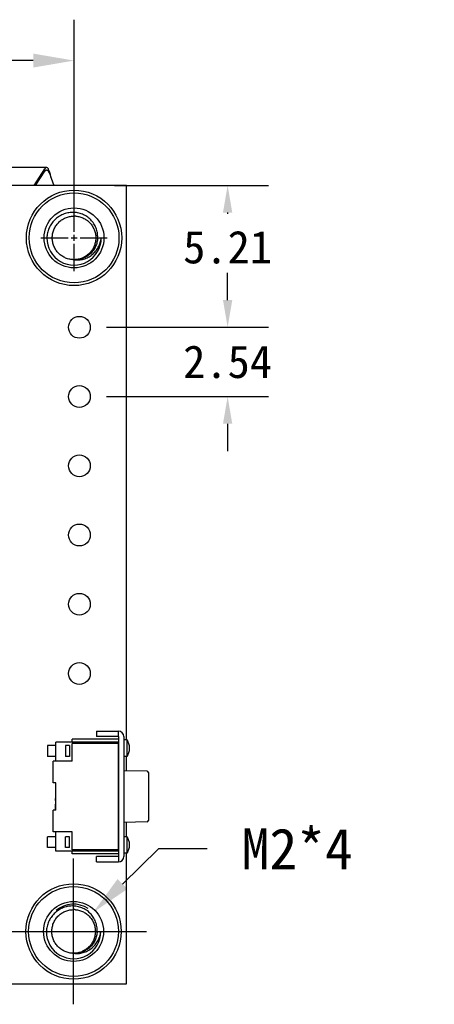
# Model space of a CAD drawing. Header units: millimetres. Extents: x 0 to 297, y 0 to 210.
# Tile 32 of 32: x 223 to 238, y 114 to 150. Entities that reach past the tile are written whole.
import ezdxf

# ---------------------------------------------------------------- set-up
doc = ezdxf.new("R2010")
doc.units = ezdxf.units.MM
doc.header["$LTSCALE"] = 16.335
doc.header["$PDMODE"] = 3
doc.header["$PDSIZE"] = 8
doc.linetypes.add('CENTER2', pattern=[1.125, 0.75, -0.125, 0.125, -0.125])
doc.layers.get('0').update_dxf_attribs({"linetype": 'CONTINUOUS'})
doc.layers.get('Defpoints').update_dxf_attribs({"linetype": 'CONTINUOUS'})
for name, color, linetype in [('BOARD_1_DXF_CONTINUOUS_LINE', 7, 'CONTINUOUS'), ('ESP32C6-1-3-DXF_CONTINUOUS_LINE', 7, 'CONTINUOUS'), ('KEY-SMD_4P-LDXF_CONTINUOUS_LINE', 7, 'CONTINUOUS'), ('SMTSO-M2-3_5DXF_CONTINUOUS_LINE', 7, 'CONTINUOUS')]:
    doc.layers.add(name, color=color, linetype=linetype)
doc.styles.get("Standard").update_dxf_attribs({"font": '仿宋_GB2312.ttf'})
doc.dimstyles.get("Standard").update_dxf_attribs({"dimtxt": 2.5, "dimasz": 3.5, "dimexe": 1.5, "dimexo": 1, "dimtad": 1, "dimdsep": 46, "dimtxsty": 'Standard', "dimblk": '_FILLED', "dimblk1": '_FILLED', "dimblk2": '_FILLED', "dimcen": 0.09, "dimazin": 2, "dimtol": 1, "dimtp": 0.01, "dimtm": 0.01, "dimtfac": 1, "dimtofl": 0, "dimtmove": 0, "dimatfit": 3, "dimldrblk": '_FILLED', "dimfxl": 1, "dimtolj": 1, "dimarcsym": 0})

# ---------------------------------------------------------------- blocks, each defined once
blk = doc.blocks.new('_FILLED')
at = {"color": 0, "linetype": 'ByBlock'}
blk.add_solid([(0, 0), (-1, 0.171), (-1, -0.171)], dxfattribs=at)
blk = doc.blocks.new('*D9')
at = {"color": 0, "lineweight": -2, "transparency": 16777216}
for p, q in [((202.178, 143.132), (202.178, 150.152)), ((224.63, 143.147), (224.63, 150.152)), ((203.678, 148.652), (208.925, 148.652)), ((223.13, 148.652), (216.175, 148.652))]:
    blk.add_line(p, q, dxfattribs=at)
at = {"layer": 'Defpoints', "color": 0, "transparency": 16777216}
for p in [(224.63, 148.652), (202.178, 142.132), (224.63, 142.147)]:
    blk.add_point(p, dxfattribs=at)
at = {"color": 0, "lineweight": -2, "transparency": 16777216, "xscale": 1.5, "yscale": 1.5, "zscale": 1.5, "rotation": 180}
blk.add_blockref('_FILLED', (202.178, 148.652), dxfattribs=at)
at = {"color": 0, "lineweight": -2, "transparency": 16777216, "xscale": 1.5, "yscale": 1.5, "zscale": 1.5}
blk.add_blockref('_FILLED', (224.63, 148.652), dxfattribs=at)
at = {"color": 0, "transparency": 16777216, "insert": (212.55, 148.652), "char_height": 1.5, "attachment_point": 5}
blk.add_mtext('\\A1;22.45', dxfattribs=at)
blk = doc.blocks.new('*U13')
at = {"color": 0, "linetype": 'CENTER2', "transparency": 16777216}
for p, q in [((0, 0.22), (0, 1.22)), ((-1.22, 0), (-0.22, 0)), ((0.22, 0), (1.22, 0)), ((0, -1.22), (0, -0.22))]:
    blk.add_line(p, q, dxfattribs=at)
at = {"color": 0, "linetype": 'Continuous', "transparency": 16777216}
for p, q in [((-0.11, 0), (0.11, 0)), ((0, -0.11), (0, 0.11))]:
    blk.add_line(p, q, dxfattribs=at)
blk = doc.blocks.new('*U14')
at = {"color": 0, "linetype": 'CENTER2', "transparency": 16777216}
for p, q in [((0, 0.22), (0, 1.22)), ((-1.22, 0), (-0.22, 0)), ((0.22, 0), (1.22, 0)), ((0, -1.22), (0, -0.22))]:
    blk.add_line(p, q, dxfattribs=at)
at = {"color": 0, "linetype": 'Continuous', "transparency": 16777216}
for p, q in [((-0.11, 0), (0.11, 0)), ((0, -0.11), (0, 0.11))]:
    blk.add_line(p, q, dxfattribs=at)
blk = doc.blocks.new('*D27')
at = {"color": 0, "lineweight": -2, "transparency": 16777216}
for p, q in [((230.271, 139.866), (230.271, 140.866)), ((225.827, 138.866), (231.771, 138.866)), ((225.827, 136.326), (231.771, 136.326)), ((230.271, 135.326), (230.271, 134.326))]:
    blk.add_line(p, q, dxfattribs=at)
at = {"layer": 'Defpoints', "color": 0, "transparency": 16777216}
for p in [(224.827, 138.866), (224.827, 136.326), (230.271, 136.326)]:
    blk.add_point(p, dxfattribs=at)
at = {"color": 0, "lineweight": -2, "transparency": 16777216}
for p, rotation in [((230.271, 138.866), 270), ((230.271, 136.326), 90)]:
    blk.add_blockref('_FILLED', p, dxfattribs=dict(at, rotation=rotation))
at = {"color": 0, "transparency": 16777216, "insert": (230.271, 137.596), "char_height": 1.2, "attachment_point": 5}
blk.add_mtext('\\A1;2.54', dxfattribs=at)
blk = doc.blocks.new('*D28')
at = {"color": 0, "lineweight": -2, "transparency": 16777216}
for p, q in [((227.738, 119.732), (226.407, 118.442)), ((229.523, 119.732), (227.738, 119.732)), ((224.613, 114.028), (224.613, 119.374)), ((221.94, 116.701), (227.286, 116.701))]:
    blk.add_line(p, q, dxfattribs=at)
blk.add_arc((224.613, 116.701), 1, 57.2416, 130.0677, dxfattribs=at)
at = {"layer": 'Defpoints', "color": 0, "transparency": 16777216}
for p in [(225.331, 117.398), (223.895, 116.005)]:
    blk.add_point(p, dxfattribs=at)
at = {"color": 0, "lineweight": -2, "transparency": 16777216, "xscale": 1.5, "yscale": 1.5, "zscale": 1.5, "rotation": 224.1240611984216}
blk.add_blockref('_FILLED', (225.331, 117.398), dxfattribs=at)
at = {"color": 0, "transparency": 16777216, "insert": (232.827, 119.732), "char_height": 1.5, "width": 10.07231, "attachment_point": 5}
blk.add_mtext('\\A1;M2*4', dxfattribs=at)
blk = doc.blocks.new('*D29')
at = {"color": 0, "lineweight": -2, "transparency": 16777216}
for p, q in [((226.121, 144.075), (231.771, 144.075)), ((230.271, 143.075), (230.271, 143.026)), ((230.271, 139.866), (230.271, 140.576)), ((225.827, 138.866), (231.771, 138.866))]:
    blk.add_line(p, q, dxfattribs=at)
at = {"layer": 'Defpoints', "color": 0, "transparency": 16777216}
for p in [(225.121, 144.075), (224.827, 138.866), (230.271, 138.866)]:
    blk.add_point(p, dxfattribs=at)
at = {"color": 0, "lineweight": -2, "transparency": 16777216}
for p, rotation in [((230.271, 144.075), 90), ((230.271, 138.866), 270)]:
    blk.add_blockref('_FILLED', p, dxfattribs=dict(at, rotation=rotation))
at = {"color": 0, "transparency": 16777216, "insert": (230.271, 141.801), "char_height": 1.2, "attachment_point": 5}
blk.add_mtext('\\A1;5.21', dxfattribs=at)

msp = doc.modelspace()

# ---------------------------------------------------------------- linework, layer by layer
at = {"layer": 'BOARD_1_DXF_CONTINUOUS_LINE', "color": 7, "linetype": 'Continuous'}
for p, q in [((226.552, 144.075), (200.246, 144.075)), ((226.551, 123.726), (226.552, 144.075)), ((226.551, 122.595), (226.551, 123.126)), ((226.551, 120.176), (226.551, 120.706)), ((226.552, 114.783), (226.551, 119.575)), ((217.857, 114.783), (226.552, 114.783))]:
    msp.add_line(p, q, dxfattribs=at)
for centre in [(224.827, 138.866), (224.827, 136.326), (224.827, 133.786), (224.827, 131.246), (224.827, 128.706), (224.827, 126.166)]:
    msp.add_circle(centre, 0.4, dxfattribs=at)
at = {"layer": 'ESP32C6-1-3-DXF_CONTINUOUS_LINE', "color": 7, "linetype": 'Continuous'}
for p, q in [((204.035, 144.739), (223.621, 144.739)), ((223.16, 144.075), (223.56, 144.676)), ((223.216, 144.075), (223.56, 144.592)), ((223.56, 144.592), (223.56, 144.676)), ((223.79, 144.339), (223.885, 144.075))]:
    msp.add_line(p, q, dxfattribs=at)
for points, knots in [([(223.56, 144.676), (223.565, 144.685), (223.574, 144.702), (223.589, 144.722), (223.604, 144.735), (223.616, 144.739), (223.621, 144.739)], [0, 0, 0, 0, 0.340058, 0.614003, 0.826979, 1, 1, 1, 1]), ([(223.56, 144.592), (223.565, 144.599), (223.576, 144.614), (223.595, 144.633), (223.613, 144.639), (223.621, 144.639)], [0, 0, 0, 0, 0.317838, 0.700324, 1, 1, 1, 1]), ([(223.621, 144.739), (223.639, 144.739), (223.659, 144.717), (223.675, 144.691), (223.69, 144.662), (223.708, 144.619), (223.728, 144.559), (223.749, 144.49), (223.77, 144.416), (223.783, 144.365), (223.79, 144.339)], [0, 0, 0, 0, 0.11732, 0.161997, 0.213292, 0.335016, 0.479538, 0.642353, 0.818069, 1, 1, 1, 1]), ([(223.621, 144.639), (223.629, 144.639), (223.645, 144.634), (223.666, 144.615), (223.687, 144.587), (223.707, 144.549), (223.728, 144.504), (223.757, 144.433), (223.777, 144.377), (223.79, 144.339)], [0, 0, 0, 0, 0.061649, 0.13813, 0.236252, 0.356946, 0.497993, 0.655634, 1, 1, 1, 1])]:
    msp.add_open_spline(points, degree=3, knots=knots, dxfattribs=at)
at = {"layer": 'KEY-SMD_4P-LDXF_CONTINUOUS_LINE', "color": 7, "linetype": 'Continuous'}
for p, q in [((225.459, 124.051), (226.258, 124.051)), ((225.459, 124.051), (225.459, 123.851)), ((226.258, 123.851), (226.258, 124.051)), ((226.259, 123.651), (223.959, 123.651)), ((223.959, 122.951), (223.959, 123.651)), ((226.259, 123.751), (224.559, 123.751)), ((224.559, 123.651), (224.559, 123.751)), ((226.259, 123.601), (224.559, 123.601)), ((224.559, 122.951), (224.559, 123.601)), ((226.258, 123.851), (225.459, 123.851)), ((226.259, 123.85), (226.259, 119.452)), ((226.259, 119.701), (226.259, 123.601)), ((226.459, 123.85), (226.459, 119.452)), ((226.586, 123.726), (226.459, 123.726)), ((226.586, 123.726), (226.659, 123.526)), ((226.586, 123.126), (226.586, 123.726)), ((223.959, 123.526), (223.659, 123.526)), ((223.659, 123.526), (223.659, 123.126)), ((224.462, 123.526), (224.312, 123.526)), ((224.312, 123.526), (224.312, 123.126)), ((224.462, 123.526), (224.462, 123.126)), ((226.659, 123.326), (226.586, 123.126)), ((226.659, 123.526), (226.659, 123.326)), ((223.959, 123.126), (223.659, 123.126)), ((224.559, 122.951), (223.859, 122.951)), ((223.859, 122.151), (223.859, 122.951)), ((224.462, 123.126), (224.312, 123.126)), ((226.586, 123.126), (226.459, 123.126)), ((227.31, 122.582), (226.459, 122.597)), ((227.359, 122.532), (227.359, 120.769)), ((223.959, 122.151), (223.859, 122.151)), ((223.949, 122.151), (223.949, 121.692)), ((223.949, 122.129), (223.959, 122.129)), ((223.959, 121.151), (223.959, 122.151)), ((223.949, 121.84), (223.959, 121.84)), ((223.949, 121.788), (223.959, 121.788)), ((223.949, 121.692), (223.959, 121.692)), ((223.949, 121.581), (223.959, 121.581)), ((223.949, 121.51), (223.949, 121.581)), ((223.949, 121.564), (223.959, 121.564)), ((223.949, 121.51), (223.959, 121.51)), ((223.949, 121.508), (223.949, 121.51)), ((223.949, 121.508), (223.959, 121.508)), ((223.949, 121.504), (223.959, 121.504)), ((223.949, 121.504), (223.949, 121.403)), ((223.959, 121.403), (223.949, 121.403)), ((223.949, 121.391), (223.959, 121.391)), ((223.949, 121.391), (223.959, 121.391)), ((223.949, 121.391), (223.949, 121.376)), ((223.959, 121.151), (223.859, 121.151)), ((223.859, 120.351), (223.859, 121.151)), ((223.949, 121.376), (223.959, 121.376)), ((223.949, 121.303), (223.949, 121.376)), ((223.949, 121.306), (223.959, 121.306)), ((223.949, 121.303), (223.959, 121.303)), ((223.949, 121.277), (223.949, 121.303)), ((223.949, 121.298), (223.959, 121.298)), ((223.949, 121.277), (223.959, 121.277)), ((223.949, 121.167), (223.949, 121.277)), ((223.949, 121.167), (223.959, 121.167)), ((223.949, 121.159), (223.949, 121.167)), ((223.949, 121.159), (223.959, 121.159)), ((223.949, 121.159), (223.949, 121.151)), ((227.31, 120.719), (226.459, 120.704)), ((224.559, 120.351), (223.859, 120.351)), ((223.959, 119.651), (223.959, 120.351)), ((224.559, 119.701), (224.559, 120.351)), ((223.959, 120.176), (223.659, 120.176)), ((223.659, 119.776), (223.659, 120.176)), ((224.462, 120.176), (224.312, 120.176)), ((224.312, 119.776), (224.312, 120.176)), ((224.462, 119.776), (224.462, 120.176)), ((226.586, 120.176), (226.459, 120.176)), ((226.586, 120.176), (226.659, 119.976)), ((226.586, 119.575), (226.586, 120.176)), ((226.659, 119.976), (226.659, 119.776)), ((223.959, 119.776), (223.659, 119.776)), ((226.259, 119.651), (223.959, 119.651)), ((224.462, 119.776), (224.312, 119.776)), ((226.259, 119.701), (224.559, 119.701)), ((224.559, 119.551), (224.559, 119.651)), ((226.586, 119.575), (226.459, 119.575)), ((226.659, 119.776), (226.586, 119.575)), ((226.259, 119.551), (224.559, 119.551)), ((226.258, 119.451), (225.459, 119.451)), ((225.459, 119.251), (225.459, 119.451)), ((225.459, 119.251), (226.258, 119.251)), ((226.258, 119.451), (226.258, 119.251))]:
    msp.add_line(p, q, dxfattribs=at)
for centre, radius, start, end in [((226.258, 123.85), 0.201, 0, 90), ((226.258, 123.85), 0.001, 6.4286, 90), ((227.309, 122.532), 0.05, 0, 89), ((227.309, 120.769), 0.05, 271, 0), ((226.258, 119.452), 0.201, 270, 0), ((226.258, 119.452), 0.001, 270, 0)]:
    msp.add_arc(centre, radius, start, end, dxfattribs=at)
at = {"layer": 'SMTSO-M2-3_5DXF_CONTINUOUS_LINE', "color": 7, "linetype": 'Continuous'}
for centre, radius in [((224.63, 142.147), 1.75), ((224.63, 142.147), 1.65), ((224.63, 142.147), 1.1), ((224.613, 116.701), 1.75), ((224.613, 116.701), 1.65), ((224.613, 116.701), 1.1)]:
    msp.add_circle(centre, radius, dxfattribs=at)
for centre, radius, start, end in [((224.63, 142.144), 0.804, 85.2517, 88.4194), ((224.63, 142.147), 1, 179.9458, 359.9458), ((224.63, 142.148), 0.801, 266.8656, 269.9704), ((224.612, 116.698), 0.804, 85.2517, 88.4194), ((224.613, 116.701), 1, 179.9458, 359.9458), ((224.612, 116.702), 0.801, 266.8656, 269.9704)]:
    msp.add_arc(centre, radius, start, end, dxfattribs=at)
for points, knots in [([(225.497, 142.146), (225.5, 142.207), (225.495, 142.3), (225.469, 142.419), (225.431, 142.535), (225.361, 142.672), (225.264, 142.792), (225.174, 142.874), (225.075, 142.947), (224.939, 143.019), (224.763, 143.071), (224.579, 143.088), (224.396, 143.068), (224.22, 143.013), (224.085, 142.94), (223.986, 142.867), (223.895, 142.785), (223.797, 142.667), (223.722, 142.533), (223.679, 142.418), (223.645, 142.301), (223.633, 142.209), (223.63, 142.148)], [0, 0, 0, 0, 0.062462, 0.093735, 0.125008, 0.187475, 0.249944, 0.28122, 0.312497, 0.374973, 0.437451, 0.499931, 0.562414, 0.624899, 0.687386, 0.718667, 0.749948, 0.81244, 0.874935, 0.906215, 0.937498, 1, 1, 1, 1]), ([(224.586, 141.348), (224.535, 141.351), (224.431, 141.367), (224.284, 141.42), (224.15, 141.501), (224.034, 141.606), (223.941, 141.732), (223.874, 141.873), (223.841, 141.999), (223.83, 142.102), (223.83, 142.206), (223.848, 142.335), (223.89, 142.459), (223.938, 142.551), (223.995, 142.638), (224.081, 142.736), (224.205, 142.831), (224.345, 142.9), (224.496, 142.941), (224.6, 142.948), (224.652, 142.947)], [0, 0, 0, 0, 0.062511, 0.124993, 0.187483, 0.249978, 0.312466, 0.374953, 0.437447, 0.468731, 0.500014, 0.562499, 0.624989, 0.656274, 0.687557, 0.750045, 0.81253, 0.875024, 0.937514, 1, 1, 1, 1]), ([(224.696, 142.944), (224.747, 142.94), (224.848, 142.922), (224.991, 142.867), (225.122, 142.785), (225.234, 142.68), (225.324, 142.555), (225.389, 142.416), (225.426, 142.267), (225.434, 142.114), (225.417, 141.987), (225.389, 141.889), (225.351, 141.794), (225.287, 141.683), (225.187, 141.566), (225.067, 141.471), (224.93, 141.4), (224.783, 141.357), (224.681, 141.347), (224.63, 141.347)], [0, 0, 0, 0, 0.062499, 0.124998, 0.18749, 0.249985, 0.312484, 0.374979, 0.437469, 0.499967, 0.562466, 0.593748, 0.625029, 0.687523, 0.750023, 0.812517, 0.875007, 0.937503, 1, 1, 1, 1]), ([(225.497, 142.146), (225.494, 142.092), (225.478, 141.983), (225.424, 141.828), (225.341, 141.686), (225.232, 141.562), (225.101, 141.463), (224.953, 141.391), (224.794, 141.35), (224.684, 141.344), (224.63, 141.347)], [0, 0, 0, 0, 0.125018, 0.25003, 0.375039, 0.500042, 0.625042, 0.750041, 0.875013, 1, 1, 1, 1]), ([(224.63, 141.347), (224.659, 141.343), (224.718, 141.336), (224.807, 141.337), (224.896, 141.348), (225.012, 141.374), (225.151, 141.43), (225.275, 141.513), (225.363, 141.593), (225.423, 141.659), (225.477, 141.731), (225.538, 141.833), (225.597, 141.97), (225.623, 142.087), (225.63, 142.146)], [0, 0, 0, 0, 0.062386, 0.12482, 0.187261, 0.249726, 0.374543, 0.499439, 0.561992, 0.624559, 0.687143, 0.749741, 0.874837, 1, 1, 1, 1]), ([(225.479, 116.701), (225.482, 116.761), (225.477, 116.854), (225.451, 116.973), (225.413, 117.09), (225.343, 117.226), (225.246, 117.346), (225.156, 117.429), (225.058, 117.501), (224.922, 117.573), (224.745, 117.625), (224.561, 117.642), (224.378, 117.622), (224.202, 117.567), (224.067, 117.494), (223.969, 117.421), (223.878, 117.339), (223.779, 117.221), (223.705, 117.087), (223.661, 116.973), (223.628, 116.855), (223.615, 116.763), (223.613, 116.702)], [0, 0, 0, 0, 0.062462, 0.093735, 0.125008, 0.187475, 0.249944, 0.28122, 0.312497, 0.374973, 0.437451, 0.499931, 0.562414, 0.624899, 0.687386, 0.718667, 0.749948, 0.81244, 0.874935, 0.906215, 0.937498, 1, 1, 1, 1]), ([(224.569, 115.903), (224.517, 115.905), (224.414, 115.921), (224.267, 115.975), (224.133, 116.055), (224.017, 116.16), (223.923, 116.286), (223.856, 116.427), (223.824, 116.553), (223.813, 116.656), (223.812, 116.76), (223.83, 116.889), (223.873, 117.013), (223.921, 117.105), (223.977, 117.192), (224.063, 117.29), (224.188, 117.385), (224.328, 117.454), (224.479, 117.495), (224.583, 117.502), (224.635, 117.501)], [0, 0, 0, 0, 0.062511, 0.124993, 0.187483, 0.249978, 0.312466, 0.374953, 0.437447, 0.468731, 0.500014, 0.562499, 0.624989, 0.656274, 0.687557, 0.750045, 0.81253, 0.875024, 0.937514, 1, 1, 1, 1]), ([(224.679, 117.499), (224.73, 117.494), (224.831, 117.476), (224.974, 117.421), (225.104, 117.339), (225.216, 117.234), (225.306, 117.11), (225.371, 116.97), (225.409, 116.821), (225.417, 116.668), (225.399, 116.541), (225.371, 116.443), (225.333, 116.348), (225.27, 116.237), (225.17, 116.12), (225.049, 116.025), (224.912, 115.954), (224.765, 115.911), (224.663, 115.901), (224.612, 115.901)], [0, 0, 0, 0, 0.062499, 0.124998, 0.18749, 0.249985, 0.312484, 0.374979, 0.437469, 0.499967, 0.562466, 0.593748, 0.625029, 0.687523, 0.750023, 0.812517, 0.875007, 0.937503, 1, 1, 1, 1]), ([(225.479, 116.701), (225.477, 116.646), (225.461, 116.537), (225.407, 116.382), (225.324, 116.24), (225.215, 116.117), (225.084, 116.017), (224.936, 115.945), (224.776, 115.904), (224.666, 115.898), (224.612, 115.901)], [0, 0, 0, 0, 0.125018, 0.25003, 0.375039, 0.500042, 0.625042, 0.750041, 0.875013, 1, 1, 1, 1]), ([(224.612, 115.901), (224.641, 115.897), (224.7, 115.891), (224.79, 115.891), (224.878, 115.902), (224.994, 115.928), (225.133, 115.984), (225.258, 116.067), (225.346, 116.147), (225.406, 116.213), (225.459, 116.285), (225.521, 116.387), (225.579, 116.524), (225.605, 116.641), (225.613, 116.7)], [0, 0, 0, 0, 0.062386, 0.12482, 0.187261, 0.249726, 0.374543, 0.499439, 0.561992, 0.624559, 0.687143, 0.749741, 0.874837, 1, 1, 1, 1])]:
    msp.add_open_spline(points, degree=3, knots=knots, dxfattribs=at)

# ---------------------------------------------------------------- block references
at = {"color": 1, "linetype": 'CENTER2'}
for name, p in [('*U13', (224.63, 142.147)), ('*U14', (224.613, 116.701))]:
    msp.add_blockref(name, p, dxfattribs=at)

# ---------------------------------------------------------------- dimensions: what is measured, and where the dimension line sits
at = {"color": 4}
dim = msp.add_linear_dim(base=(224.63, 148.652), p1=(202.178, 142.132), p2=(224.63, 142.147), dimstyle='Standard', override={"dimtxt": 1.5, "dimasz": 1.5, "dimtad": 0, "dimzin": 0, "dimcen": 2.673, "dimadec": 0, "dimazin": 0, "dimtol": 0, "dimtzin": 0}, dxfattribs=at)
dim.commit()
dim.dimension.update_dxf_attribs({"geometry": '*D9', "text_midpoint": (212.55, 148.652), "dimtype": 160})
for base, p1, p2, picture, middle in [((230.271, 138.866), (225.121, 144.075), (224.827, 138.866), '*D29', (230.271, 141.801)), ((230.271, 136.326), (224.827, 138.866), (224.827, 136.326), '*D27', (230.271, 137.596))]:
    dim = msp.add_linear_dim(base=base, p1=p1, p2=p2, angle=90, dimstyle='Standard', override={"dimtxt": 1.2, "dimasz": 1, "dimtad": 0, "dimtih": 1, "dimtoh": 1, "dimzin": 0, "dimcen": 2.673, "dimadec": 0, "dimazin": 0, "dimtol": 0, "dimtzin": 0}, dxfattribs=at)
    dim.commit()
    dim.dimension.update_dxf_attribs({"geometry": picture, "text_midpoint": middle, "dimtype": 160})
dim = msp.add_diameter_dim_2p(p1=(223.895, 116.005), p2=(225.331, 117.398), text='M2*4', dimstyle='Standard', override={"dimtxt": 1.5, "dimasz": 1.5, "dimtad": 0, "dimtih": 1, "dimtoh": 1, "dimzin": 0, "dimcen": 2.673, "dimadec": 0, "dimazin": 0, "dimtol": 0, "dimtzin": 0}, dxfattribs=at)
dim.commit()
dim.dimension.update_dxf_attribs({"geometry": '*D28', "text_midpoint": (232.827, 119.732), "dimtype": 163})

doc.saveas('drawing.dxf')
